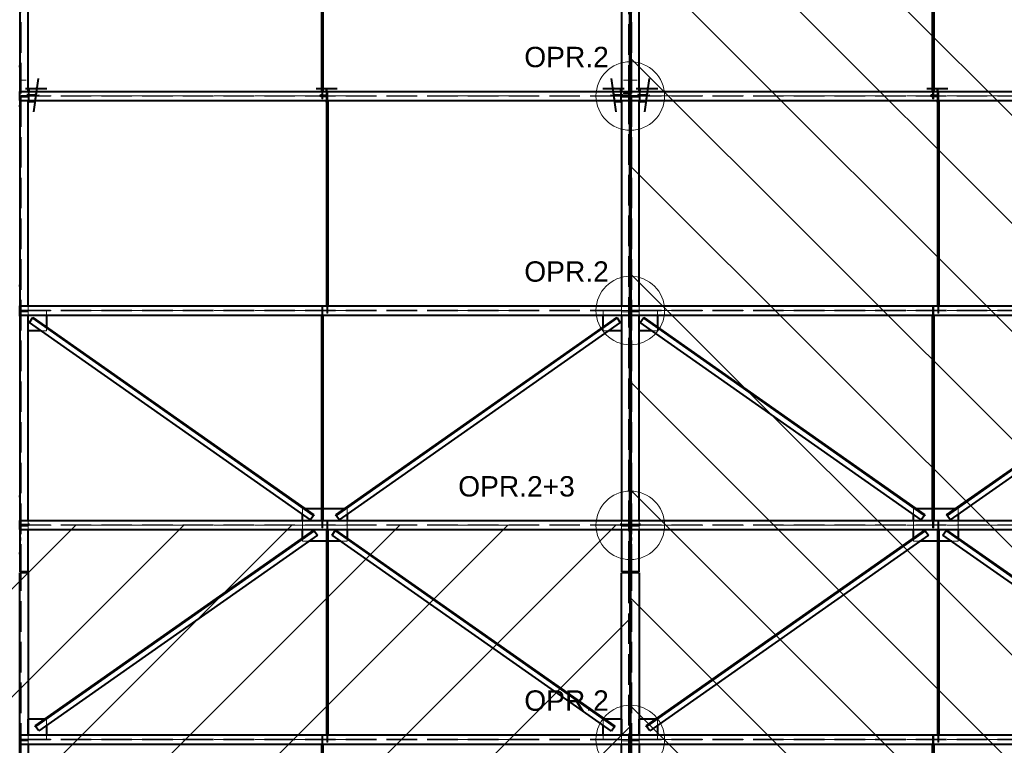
# Model space of a CAD drawing. Header units: metres. Extents: x 235 to 340, y 94 to 153.
# Tile 23 of 48: x 277 to 287, y 137 to 144. Entities that reach past the tile are written whole.
import ezdxf

# ---------------------------------------------------------------- set-up
doc = ezdxf.new("R2010")
doc.units = ezdxf.units.M
for name, pattern in [('__RA_15', [1.7, 1, -0.3, 0.1, -0.3]), ('__RA_2', [0.4, 0.3, -0.1]), ('__RA_4', [0.6, 0.3, -0.1, 0, -0.1, 0, -0.1])]:
    doc.linetypes.add(name, pattern=pattern)
for name, color, linetype, lineweight in [('OSY', 204, '__RA_15', 13), ('POPIS', 7, 'Continuous', 13), ('Standard', 7, 'Continuous', 40)]:
    doc.layers.add(name, color=color, linetype=linetype, lineweight=lineweight)
doc.styles.add('ARIAL', font='ARIAL.TTF')

msp = doc.modelspace()

# ---------------------------------------------------------------- linework, layer by layer
at = {"layer": 'OSY', "color": 204, "linetype": '__RA_15', "lineweight": 13}
for p, q in [((283.2656, 126.7921), (283.2656, 152.3201)), ((242.1779, 143.4505), (323.2759, 143.4505)), ((242.1779, 141.3428), (323.2759, 141.3428)), ((242.1779, 139.2351), (323.2759, 139.2351)), ((242.1779, 137.1274), (323.2759, 137.1274))]:
    msp.add_line(p, q, dxfattribs=at)
at = {"layer": 'Standard', "color": 136, "linetype": '__RA_2', "lineweight": 18}
for p, q in [((277.2816, 150.175), (277.2816, 143.4545)), ((283.2496, 143.4545), (283.2496, 150.175)), ((283.2816, 150.175), (283.2816, 143.4545)), ((277.3316, 143.6053), (277.2716, 143.6053)), ((277.3316, 143.6053), (277.3316, 143.6067)), ((277.3316, 143.6047), (277.3316, 143.6053)), ((283.1996, 143.6067), (283.1996, 143.6053)), ((283.2596, 143.6053), (283.1996, 143.6053)), ((283.1996, 143.6053), (283.1996, 143.6047)), ((283.2516, 143.5293), (283.2516, 143.5284)), ((283.2516, 143.5284), (283.2516, 143.4766)), ((283.2596, 143.5284), (283.2516, 143.5284)), ((283.3316, 143.6053), (283.2716, 143.6053)), ((283.3316, 143.6053), (283.3316, 143.6067)), ((283.3316, 143.6047), (283.3316, 143.6053)), ((277.2716, 143.4533), (283.2596, 143.4533)), ((277.3316, 143.4487), (277.2716, 143.4487)), ((277.2716, 143.4477), (283.2596, 143.4477)), ((277.2716, 143.4377), (277.3496, 143.4377)), ((277.2796, 143.441), (277.2796, 143.4407)), ((277.2796, 143.4054), (277.2796, 143.4407)), ((277.2796, 143.4407), (277.3316, 143.4407)), ((277.2816, 143.4553), (277.3516, 143.4553)), ((277.2816, 143.4545), (277.2816, 143.4466)), ((277.3616, 143.4545), (277.2816, 143.4545)), ((277.3516, 143.4473), (277.2816, 143.4473)), ((277.2816, 143.4466), (277.3616, 143.4466)), ((277.2816, 143.4466), (277.2816, 138.775)), ((277.3316, 143.4487), (277.3316, 143.449)), ((277.3316, 143.4407), (277.3316, 143.4487)), ((277.3594, 143.4661), (277.3378, 143.4691)), ((277.3381, 143.4631), (277.3626, 143.4597)), ((277.3626, 143.4517), (277.3385, 143.4551)), ((277.3388, 143.449), (277.3594, 143.4462)), ((277.3496, 143.4477), (277.3496, 143.4377)), ((277.3516, 143.4055), (277.3516, 143.4955)), ((277.3594, 143.4955), (277.3594, 143.4661)), ((277.417, 143.4691), (277.3594, 143.4661)), ((277.3594, 143.4462), (277.4142, 143.449)), ((277.3594, 143.4462), (277.3594, 143.4055)), ((277.4584, 143.4631), (277.3616, 143.4545)), ((277.3616, 143.4466), (277.4577, 143.4551)), ((277.3616, 143.4466), (277.3616, 143.4545)), ((277.3626, 143.4597), (277.3626, 143.4955)), ((277.4276, 143.4631), (277.3626, 143.4597)), ((277.3626, 143.4517), (277.4265, 143.4551)), ((277.3626, 143.4055), (277.3626, 143.4517)), ((280.2156, 143.4545), (280.2156, 143.4631)), ((280.2156, 143.4545), (280.2156, 143.4465)), ((280.2956, 143.4545), (280.2156, 143.4545)), ((280.2156, 143.4545), (280.2956, 143.4545)), ((280.2956, 143.4505), (280.2156, 143.4505)), ((280.2156, 143.4465), (280.2956, 143.4465)), ((280.2256, 143.4691), (280.2256, 143.4625)), ((280.2796, 143.4625), (280.2256, 143.4625)), ((280.2256, 143.4625), (280.2256, 143.4565)), ((280.2256, 143.4565), (280.2856, 143.4565)), ((280.2256, 143.4551), (280.2256, 143.4485)), ((280.2856, 143.4485), (280.2256, 143.4485)), ((280.2256, 143.4485), (280.2256, 143.4425)), ((280.2256, 143.4425), (280.2796, 143.4425)), ((280.2346, 143.4233), (280.2346, 143.4955)), ((280.2364, 143.4233), (280.2346, 143.4233)), ((280.2364, 143.4233), (280.2364, 143.4955)), ((280.2406, 143.4233), (280.2364, 143.4233)), ((280.2406, 143.4233), (280.2406, 143.4955)), ((280.2448, 143.4233), (280.2406, 143.4233)), ((280.2448, 143.4233), (280.2448, 143.4955)), ((280.2466, 143.4233), (280.2448, 143.4233)), ((280.2466, 143.4955), (280.2466, 143.4233)), ((280.2796, 143.4955), (280.2796, 143.4625)), ((280.2796, 143.4425), (280.2796, 143.449)), ((280.2796, 143.4425), (280.2796, 143.4055)), ((280.2846, 143.4833), (280.2863, 143.4833)), ((280.2846, 143.4055), (280.2846, 143.4833)), ((280.2856, 143.4565), (280.2856, 143.4955)), ((280.2856, 143.4485), (280.2856, 143.4551)), ((280.2856, 143.3887), (280.2856, 143.4485)), ((280.2863, 143.4833), (280.2906, 143.4833)), ((280.2863, 143.4055), (280.2863, 143.4833)), ((280.2906, 143.4833), (280.2948, 143.4833)), ((280.2906, 143.4055), (280.2906, 143.4833)), ((280.2948, 143.4833), (280.2966, 143.4833)), ((280.2948, 143.4055), (280.2948, 143.4833)), ((280.2956, 143.4631), (280.2956, 143.4545)), ((280.2956, 143.4545), (280.2956, 143.4465)), ((280.2966, 143.4833), (280.2966, 143.4055)), ((283.1696, 143.4545), (283.0728, 143.4631)), ((283.0734, 143.4551), (283.1696, 143.4466)), ((283.1686, 143.4597), (283.1035, 143.4631)), ((283.1047, 143.4551), (283.1686, 143.4517)), ((283.1718, 143.4661), (283.1142, 143.4691)), ((283.117, 143.449), (283.1718, 143.4462)), ((283.1686, 143.4955), (283.1686, 143.4597)), ((283.1686, 143.4597), (283.1931, 143.4631)), ((283.1927, 143.4551), (283.1686, 143.4517)), ((283.1686, 143.4517), (283.1686, 143.4055)), ((283.1696, 143.4545), (283.1696, 143.4466)), ((283.2496, 143.4545), (283.1696, 143.4545)), ((283.1696, 143.4466), (283.2496, 143.4466)), ((283.1718, 143.4661), (283.1718, 143.4955)), ((283.1934, 143.4691), (283.1718, 143.4661)), ((283.1718, 143.4462), (283.1924, 143.449)), ((283.1718, 143.4055), (283.1718, 143.4462)), ((283.1796, 143.4955), (283.1796, 143.4477)), ((283.1796, 143.4553), (283.2496, 143.4553)), ((283.1796, 143.4377), (283.1796, 143.4477)), ((283.2496, 143.4473), (283.1796, 143.4473)), ((283.1796, 143.4377), (283.1796, 143.4055)), ((283.1796, 143.4377), (283.2596, 143.4377)), ((283.1996, 143.4771), (283.1996, 143.4766)), ((283.2516, 143.4766), (283.1996, 143.4766)), ((283.1996, 143.4766), (283.1996, 143.4686)), ((283.1996, 143.4686), (283.2596, 143.4686)), ((283.2496, 143.4466), (283.2496, 143.4545)), ((283.2496, 138.775), (283.2496, 143.4466)), ((283.2716, 143.4533), (289.2596, 143.4533)), ((283.3316, 143.4487), (283.2716, 143.4487)), ((283.2716, 143.4477), (289.2596, 143.4477)), ((283.2716, 143.4377), (283.3496, 143.4377)), ((283.2796, 143.441), (283.2796, 143.4407)), ((283.2796, 143.4054), (283.2796, 143.4407)), ((283.2796, 143.4407), (283.3316, 143.4407)), ((283.2816, 143.4553), (283.3516, 143.4553)), ((283.2816, 143.4545), (283.2816, 143.4466)), ((283.3616, 143.4545), (283.2816, 143.4545)), ((283.3516, 143.4473), (283.2816, 143.4473)), ((283.2816, 143.4466), (283.3616, 143.4466)), ((283.2816, 143.4466), (283.2816, 138.775)), ((283.3316, 143.4487), (283.3316, 143.449)), ((283.3316, 143.4407), (283.3316, 143.4487)), ((283.3594, 143.4661), (283.3378, 143.4691)), ((283.3381, 143.4631), (283.3626, 143.4597)), ((283.3626, 143.4517), (283.3385, 143.4551)), ((283.3388, 143.449), (283.3594, 143.4462)), ((283.3496, 143.4477), (283.3496, 143.4377)), ((283.3516, 143.4055), (283.3516, 143.4955)), ((283.3594, 143.4955), (283.3594, 143.4661)), ((283.417, 143.4691), (283.3594, 143.4661)), ((283.3594, 143.4462), (283.4142, 143.449)), ((283.3594, 143.4462), (283.3594, 143.4055)), ((283.4584, 143.4631), (283.3616, 143.4545)), ((283.3616, 143.4466), (283.4577, 143.4551)), ((283.3616, 143.4466), (283.3616, 143.4545)), ((283.3626, 143.4597), (283.3626, 143.4955)), ((283.4276, 143.4631), (283.3626, 143.4597)), ((283.3626, 143.4517), (283.4265, 143.4551)), ((283.3626, 143.4055), (283.3626, 143.4517)), ((286.2156, 143.4545), (286.2156, 143.4631)), ((286.2156, 143.4545), (286.2156, 143.4465)), ((286.2956, 143.4545), (286.2156, 143.4545)), ((286.2156, 143.4545), (286.2956, 143.4545)), ((286.2956, 143.4505), (286.2156, 143.4505)), ((286.2156, 143.4465), (286.2956, 143.4465)), ((286.2256, 143.4691), (286.2256, 143.4625)), ((286.2796, 143.4625), (286.2256, 143.4625)), ((286.2256, 143.4625), (286.2256, 143.4565)), ((286.2256, 143.4565), (286.2856, 143.4565)), ((286.2256, 143.4551), (286.2256, 143.4485)), ((286.2856, 143.4485), (286.2256, 143.4485)), ((286.2256, 143.4485), (286.2256, 143.4425)), ((286.2256, 143.4425), (286.2796, 143.4425)), ((286.2346, 143.4233), (286.2346, 143.4955)), ((286.2364, 143.4233), (286.2346, 143.4233)), ((286.2364, 143.4233), (286.2364, 143.4955)), ((286.2406, 143.4233), (286.2364, 143.4233)), ((286.2406, 143.4233), (286.2406, 143.4955)), ((286.2448, 143.4233), (286.2406, 143.4233)), ((286.2448, 143.4233), (286.2448, 143.4955)), ((286.2466, 143.4233), (286.2448, 143.4233)), ((286.2466, 143.4955), (286.2466, 143.4233)), ((286.2796, 143.4955), (286.2796, 143.4625)), ((286.2796, 143.4425), (286.2796, 143.449)), ((286.2796, 143.4425), (286.2796, 143.4055)), ((286.2846, 143.4833), (286.2863, 143.4833)), ((286.2846, 143.4055), (286.2846, 143.4833)), ((286.2856, 143.4565), (286.2856, 143.4955)), ((286.2856, 143.4485), (286.2856, 143.4551)), ((286.2856, 143.3887), (286.2856, 143.4485)), ((286.2863, 143.4833), (286.2906, 143.4833)), ((286.2863, 143.4055), (286.2863, 143.4833)), ((286.2906, 143.4833), (286.2948, 143.4833)), ((286.2906, 143.4055), (286.2906, 143.4833)), ((286.2948, 143.4833), (286.2966, 143.4833)), ((286.2948, 143.4055), (286.2948, 143.4833)), ((286.2956, 143.4631), (286.2956, 143.4545)), ((286.2956, 143.4545), (286.2956, 143.4465)), ((286.2966, 143.4833), (286.2966, 143.4055)), ((277.3594, 143.3924), (277.4067, 143.3948)), ((280.2846, 143.3887), (280.2856, 143.3887)), ((283.1245, 143.3948), (283.1718, 143.3924)), ((283.3594, 143.3924), (283.4067, 143.3948)), ((286.2846, 143.3887), (286.2856, 143.3887)), ((277.2796, 141.4013), (277.2716, 141.4013)), ((277.2796, 141.4013), (277.2796, 141.4016)), ((277.2796, 141.3703), (277.2796, 141.4013)), ((277.3516, 141.3442), (277.3516, 141.3878)), ((280.2846, 141.3156), (280.2846, 141.3878)), ((280.2863, 141.3156), (280.2863, 141.3878)), ((280.2906, 141.3156), (280.2906, 141.3878)), ((280.2948, 141.3156), (280.2948, 141.3878)), ((280.2966, 141.3878), (280.2966, 141.3156)), ((283.1796, 141.3878), (283.1796, 141.3442)), ((283.2516, 141.4016), (283.2516, 141.4013)), ((283.2596, 141.4013), (283.2516, 141.4013)), ((283.2516, 141.4013), (283.2516, 141.3703)), ((283.2796, 141.4013), (283.2716, 141.4013)), ((283.2796, 141.4013), (283.2796, 141.4016)), ((283.2796, 141.3703), (283.2796, 141.4013)), ((283.3516, 141.3442), (283.3516, 141.3878)), ((286.2846, 141.3156), (286.2846, 141.3878)), ((286.2863, 141.3156), (286.2863, 141.3878)), ((286.2906, 141.3156), (286.2906, 141.3878)), ((286.2948, 141.3156), (286.2948, 141.3878)), ((286.2966, 141.3878), (286.2966, 141.3156)), ((277.2716, 141.3456), (283.2596, 141.3456)), ((277.2716, 141.34), (283.2596, 141.34)), ((277.2716, 141.33), (277.3496, 141.33)), ((277.3496, 141.34), (277.3496, 141.33)), ((277.3516, 141.2978), (277.3516, 141.3442)), ((277.5316, 141.3442), (277.3516, 141.3442)), ((277.3516, 141.2978), (277.3516, 141.3442)), ((277.5316, 141.3442), (277.5316, 141.2978)), ((280.2346, 141.3756), (280.2364, 141.3756)), ((280.2346, 141.2978), (280.2346, 141.3756)), ((280.2364, 141.3756), (280.2406, 141.3756)), ((280.2364, 141.2978), (280.2364, 141.3756)), ((280.2406, 141.3756), (280.2448, 141.3756)), ((280.2406, 141.2978), (280.2406, 141.3756)), ((280.2448, 141.3756), (280.2466, 141.3756)), ((280.2448, 141.2978), (280.2448, 141.3756)), ((280.2466, 141.3756), (280.2466, 141.2978)), ((280.2863, 141.3156), (280.2846, 141.3156)), ((280.2906, 141.3156), (280.2863, 141.3156)), ((280.2948, 141.3156), (280.2906, 141.3156)), ((280.2966, 141.3156), (280.2948, 141.3156)), ((283.1796, 141.3442), (282.9996, 141.3442)), ((282.9996, 141.2978), (282.9996, 141.3442)), ((283.1796, 141.3442), (283.1796, 141.34)), ((283.1796, 141.3442), (283.1796, 141.34)), ((283.1796, 141.33), (283.1796, 141.34)), ((283.1796, 141.33), (283.1796, 141.2978)), ((283.1796, 141.33), (283.1796, 141.2978)), ((283.1796, 141.33), (283.2596, 141.33)), ((283.2716, 141.3456), (289.2596, 141.3456)), ((283.2716, 141.34), (289.2596, 141.34)), ((283.2716, 141.33), (283.3496, 141.33)), ((283.3496, 141.34), (283.3496, 141.33)), ((283.3516, 141.2978), (283.3516, 141.3442)), ((283.5316, 141.3442), (283.3516, 141.3442)), ((283.3516, 141.2978), (283.3516, 141.3442)), ((283.5316, 141.3442), (283.5316, 141.2978)), ((286.2346, 141.3756), (286.2364, 141.3756)), ((286.2346, 141.2978), (286.2346, 141.3756)), ((286.2364, 141.3756), (286.2406, 141.3756)), ((286.2364, 141.2978), (286.2364, 141.3756)), ((286.2406, 141.3756), (286.2448, 141.3756)), ((286.2406, 141.2978), (286.2406, 141.3756)), ((286.2448, 141.3756), (286.2466, 141.3756)), ((286.2448, 141.2978), (286.2448, 141.3756)), ((286.2466, 141.3756), (286.2466, 141.2978)), ((286.2863, 141.3156), (286.2846, 141.3156)), ((286.2906, 141.3156), (286.2863, 141.3156)), ((286.2948, 141.3156), (286.2906, 141.3156)), ((286.2966, 141.3156), (286.2948, 141.3156)), ((277.3516, 141.1435), (277.5316, 141.1435)), ((277.5316, 141.1428), (277.4807, 141.1428)), ((277.5316, 141.1803), (277.5316, 141.173)), ((277.5316, 141.173), (277.5316, 141.1428)), ((282.9996, 141.1428), (282.9996, 141.1803)), ((282.9996, 141.1435), (283.1796, 141.1435)), ((283.0505, 141.1428), (282.9996, 141.1428)), ((283.3516, 141.1435), (283.5316, 141.1435)), ((283.5316, 141.1428), (283.4807, 141.1428)), ((283.5316, 141.1803), (283.5316, 141.173)), ((283.5316, 141.173), (283.5316, 141.1428)), ((280.0622, 139.3951), (280.0456, 139.3951)), ((280.0456, 139.3408), (280.0456, 139.3951)), ((280.0727, 139.3951), (280.0622, 139.3951)), ((280.2466, 139.3951), (280.2346, 139.3951)), ((280.4856, 139.3951), (280.4585, 139.3951)), ((280.4856, 139.3951), (280.4856, 139.3408)), ((283.2516, 139.4132), (283.2516, 139.3997)), ((283.2596, 139.3997), (283.2516, 139.3997)), ((283.2516, 139.3997), (283.2516, 139.3866)), ((286.0622, 139.3951), (286.0456, 139.3951)), ((286.0456, 139.3408), (286.0456, 139.3951)), ((286.0726, 139.3951), (286.0622, 139.3951)), ((286.2466, 139.3951), (286.2346, 139.3951)), ((286.469, 139.3951), (286.4585, 139.3951)), ((286.4856, 139.3951), (286.469, 139.3951)), ((286.4856, 139.3951), (286.4856, 139.3408)), ((277.3516, 139.1901), (277.3516, 139.2801)), ((280.0456, 139.1901), (280.0456, 139.2801)), ((280.2346, 139.2079), (280.2346, 139.2801)), ((280.2364, 139.2079), (280.2364, 139.2801)), ((280.2406, 139.2079), (280.2406, 139.2801)), ((280.2448, 139.2079), (280.2448, 139.2801)), ((280.2466, 139.2801), (280.2466, 139.2079)), ((280.2846, 139.2679), (280.2863, 139.2679)), ((280.2846, 139.1901), (280.2846, 139.2679)), ((280.2863, 139.2679), (280.2906, 139.2679)), ((280.2863, 139.1901), (280.2863, 139.2679)), ((280.2906, 139.2679), (280.2948, 139.2679)), ((280.2906, 139.1901), (280.2906, 139.2679)), ((280.2948, 139.2679), (280.2966, 139.2679)), ((280.2948, 139.1901), (280.2948, 139.2679)), ((280.2966, 139.2679), (280.2966, 139.1901)), ((280.4856, 139.2801), (280.4856, 139.1901)), ((283.1796, 139.2801), (283.1796, 139.2323)), ((283.3516, 139.1901), (283.3516, 139.2801)), ((286.0456, 139.1901), (286.0456, 139.2801)), ((286.2346, 139.2079), (286.2346, 139.2801)), ((286.2364, 139.2079), (286.2364, 139.2801)), ((286.2406, 139.2079), (286.2406, 139.2801)), ((286.2448, 139.2079), (286.2448, 139.2801)), ((286.2466, 139.2801), (286.2466, 139.2079)), ((286.2846, 139.2679), (286.2863, 139.2679)), ((286.2846, 139.1901), (286.2846, 139.2679)), ((286.2863, 139.2679), (286.2906, 139.2679)), ((286.2863, 139.1901), (286.2863, 139.2679)), ((286.2906, 139.2679), (286.2948, 139.2679)), ((286.2906, 139.1901), (286.2906, 139.2679)), ((286.2948, 139.2679), (286.2966, 139.2679)), ((286.2948, 139.1901), (286.2948, 139.2679)), ((286.2966, 139.2679), (286.2966, 139.1901)), ((286.4856, 139.2801), (286.4856, 139.1901)), ((277.2716, 139.248), (277.2816, 139.248)), ((277.3616, 139.2423), (277.2716, 139.2423)), ((277.2716, 139.2379), (283.2596, 139.2379)), ((277.2816, 139.2359), (277.2716, 139.2359)), ((277.2716, 139.2323), (283.2596, 139.2323)), ((277.2716, 139.2303), (277.3616, 139.2303)), ((277.2716, 139.2223), (277.3496, 139.2223)), ((277.3496, 139.2323), (277.3496, 139.2223)), ((277.3616, 139.2497), (277.3616, 139.2423)), ((277.3616, 139.2423), (277.3616, 139.2303)), ((280.2364, 139.2079), (280.2346, 139.2079)), ((280.2406, 139.2079), (280.2364, 139.2079)), ((280.2448, 139.2079), (280.2406, 139.2079)), ((280.2466, 139.2079), (280.2448, 139.2079)), ((283.1696, 139.2423), (283.1696, 139.2497)), ((283.1696, 139.2423), (283.1696, 139.2303)), ((283.2596, 139.2423), (283.1696, 139.2423)), ((283.1696, 139.2303), (283.2596, 139.2303)), ((283.1796, 139.2223), (283.1796, 139.2323)), ((283.1796, 139.2223), (283.1796, 139.1901)), ((283.1796, 139.2223), (283.2596, 139.2223)), ((283.2496, 139.248), (283.2596, 139.248)), ((283.2596, 139.2359), (283.2496, 139.2359)), ((283.2716, 139.248), (283.2816, 139.248)), ((283.3616, 139.2423), (283.2716, 139.2423)), ((283.2716, 139.2379), (289.2596, 139.2379)), ((283.2816, 139.2359), (283.2716, 139.2359)), ((283.2716, 139.2323), (289.2596, 139.2323)), ((283.2716, 139.2303), (283.3616, 139.2303)), ((283.2716, 139.2223), (283.3496, 139.2223)), ((283.3496, 139.2323), (283.3496, 139.2223)), ((283.3616, 139.2497), (283.3616, 139.2423)), ((283.3616, 139.2423), (283.3616, 139.2303)), ((286.2364, 139.2079), (286.2346, 139.2079)), ((286.2406, 139.2079), (286.2364, 139.2079)), ((286.2448, 139.2079), (286.2406, 139.2079)), ((286.2466, 139.2079), (286.2448, 139.2079)), ((277.2716, 139.0949), (277.2796, 139.0949)), ((277.2796, 139.0949), (277.2796, 139.1128)), ((277.2796, 139.0823), (277.2796, 139.0949)), ((280.0456, 139.0976), (280.0456, 139.1049)), ((280.0456, 139.0751), (280.0456, 139.0976)), ((280.1074, 139.0751), (280.0456, 139.0751)), ((280.2966, 139.0751), (280.2846, 139.0751)), ((280.4856, 139.0751), (280.4237, 139.0751)), ((280.4856, 139.1049), (280.4856, 139.0976)), ((280.4856, 139.0976), (280.4856, 139.0751)), ((283.2716, 139.0949), (283.2796, 139.0949)), ((283.2796, 139.0949), (283.2796, 139.1128)), ((283.2796, 139.0823), (283.2796, 139.0949)), ((286.0456, 139.0976), (286.0456, 139.1049)), ((286.0456, 139.0751), (286.0456, 139.0976)), ((286.1074, 139.0751), (286.0456, 139.0751)), ((286.2966, 139.0751), (286.2846, 139.0751)), ((286.4856, 139.0751), (286.4237, 139.0751)), ((286.4856, 139.1049), (286.4856, 139.0976)), ((286.4856, 139.0976), (286.4856, 139.0751)), ((277.2816, 128.587), (277.2816, 138.7662)), ((283.2496, 138.7662), (283.2496, 128.587)), ((283.2816, 128.587), (283.2816, 138.7662)), ((277.5259, 137.3274), (277.5155, 137.3274)), ((277.5316, 137.3274), (277.5259, 137.3274)), ((277.5316, 137.3274), (277.5316, 137.2654)), ((283.0053, 137.3274), (282.9996, 137.3274)), ((282.9996, 137.2654), (282.9996, 137.3274)), ((283.0157, 137.3274), (283.0053, 137.3274)), ((283.5259, 137.3274), (283.5155, 137.3274)), ((283.5316, 137.3274), (283.5259, 137.3274)), ((283.5316, 137.3274), (283.5316, 137.2654)), ((277.2796, 137.1859), (277.2716, 137.1859)), ((277.2716, 137.1302), (283.2596, 137.1302)), ((277.2796, 137.1859), (277.2796, 137.1862)), ((277.2796, 137.1549), (277.2796, 137.1859)), ((277.3516, 137.1724), (277.3516, 137.1259)), ((277.3516, 137.1259), (277.3516, 137.1724)), ((277.5316, 137.1724), (277.5316, 137.1259)), ((280.2346, 137.1602), (280.2364, 137.1602)), ((280.2346, 137.0824), (280.2346, 137.1602)), ((280.2364, 137.1602), (280.2406, 137.1602)), ((280.2364, 137.0824), (280.2364, 137.1602)), ((280.2406, 137.1602), (280.2448, 137.1602)), ((280.2406, 137.0824), (280.2406, 137.1602)), ((280.2448, 137.1602), (280.2466, 137.1602)), ((280.2448, 137.0824), (280.2448, 137.1602)), ((280.2466, 137.1602), (280.2466, 137.0824)), ((280.2846, 137.1002), (280.2846, 137.1724)), ((280.2863, 137.1002), (280.2863, 137.1724)), ((280.2906, 137.1002), (280.2906, 137.1724)), ((280.2948, 137.1002), (280.2948, 137.1724)), ((280.2966, 137.1724), (280.2966, 137.1002)), ((282.9996, 137.1259), (282.9996, 137.1724)), ((283.1796, 137.1259), (283.1796, 137.1724)), ((283.1796, 137.1724), (283.1796, 137.1259)), ((283.2516, 137.1862), (283.2516, 137.1859)), ((283.2596, 137.1859), (283.2516, 137.1859)), ((283.2516, 137.1859), (283.2516, 137.1549)), ((283.2796, 137.1859), (283.2716, 137.1859)), ((283.2716, 137.1302), (289.2596, 137.1302)), ((283.2796, 137.1859), (283.2796, 137.1862)), ((283.2796, 137.1549), (283.2796, 137.1859)), ((283.3516, 137.1724), (283.3516, 137.1259)), ((283.3516, 137.1259), (283.3516, 137.1724)), ((283.5316, 137.1724), (283.5316, 137.1259)), ((286.2346, 137.1602), (286.2364, 137.1602)), ((286.2346, 137.0824), (286.2346, 137.1602)), ((286.2364, 137.1602), (286.2406, 137.1602)), ((286.2364, 137.0824), (286.2364, 137.1602)), ((286.2406, 137.1602), (286.2448, 137.1602)), ((286.2406, 137.0824), (286.2406, 137.1602)), ((286.2448, 137.1602), (286.2466, 137.1602)), ((286.2448, 137.0824), (286.2448, 137.1602)), ((286.2466, 137.1602), (286.2466, 137.0824)), ((286.2846, 137.1002), (286.2846, 137.1724)), ((286.2863, 137.1002), (286.2863, 137.1724)), ((286.2906, 137.1002), (286.2906, 137.1724)), ((286.2948, 137.1002), (286.2948, 137.1724)), ((286.2966, 137.1724), (286.2966, 137.1002)), ((277.2716, 137.1246), (283.2596, 137.1246)), ((277.2716, 137.1146), (277.3496, 137.1146)), ((277.3496, 137.1246), (277.3496, 137.1146)), ((277.3516, 137.1259), (277.3516, 137.0824)), ((277.5316, 137.1259), (277.3516, 137.1259)), ((280.2863, 137.1002), (280.2846, 137.1002)), ((280.2906, 137.1002), (280.2863, 137.1002)), ((280.2948, 137.1002), (280.2906, 137.1002)), ((280.2966, 137.1002), (280.2948, 137.1002)), ((283.1796, 137.1259), (282.9996, 137.1259)), ((283.1796, 137.1246), (283.1796, 137.1259)), ((283.1796, 137.1146), (283.1796, 137.1246)), ((283.1796, 137.0824), (283.1796, 137.1146)), ((283.1796, 137.1146), (283.2596, 137.1146)), ((283.2716, 137.1246), (289.2596, 137.1246)), ((283.2716, 137.1146), (283.3496, 137.1146)), ((283.3496, 137.1246), (283.3496, 137.1146)), ((283.3516, 137.1259), (283.3516, 137.0824)), ((283.5316, 137.1259), (283.3516, 137.1259)), ((286.2863, 137.1002), (286.2846, 137.1002)), ((286.2906, 137.1002), (286.2863, 137.1002)), ((286.2948, 137.1002), (286.2906, 137.1002)), ((286.2966, 137.1002), (286.2948, 137.1002))]:
    msp.add_line(p, q, dxfattribs=at)
at = {"layer": 'Standard', "color": 1, "linetype": 'Continuous', "lineweight": 13}
for p, q in [((301.6876, 128.5862), (283.2656, 147.0082)), ((300.6269, 128.5862), (283.2656, 145.9475)), ((299.5663, 128.5862), (283.2656, 144.8868)), ((298.5056, 128.5862), (283.2656, 143.8262)), ((297.4449, 128.5862), (283.2656, 142.7655)), ((296.3843, 128.5862), (283.2656, 141.7049)), ((295.3236, 128.5862), (283.2656, 140.6442)), ((294.263, 128.5862), (283.2656, 139.5835)), ((267.2062, 128.6216), (277.8197, 139.2351)), ((268.2668, 128.6216), (278.8803, 139.2351)), ((269.3275, 128.6216), (279.941, 139.2351)), ((270.3881, 128.6216), (281.0016, 139.2351)), ((271.4488, 128.6216), (282.0623, 139.2351)), ((272.5095, 128.6216), (283.123, 139.2351)), ((293.2023, 128.5862), (283.2656, 138.5229)), ((273.5701, 128.6216), (283.2656, 138.317)), ((292.1416, 128.5862), (283.2656, 137.4622)), ((274.6308, 128.6216), (283.2656, 137.2564))]:
    msp.add_line(p, q, dxfattribs=at)
at = {"layer": 'Standard', "color": 1, "linetype": 'Continuous', "lineweight": 40}
for p, q in [((277.2716, 145.5132), (277.2716, 143.4955)), ((277.3516, 143.4955), (277.3516, 145.5132)), ((280.2346, 143.4955), (280.2346, 145.5132)), ((280.2364, 143.4955), (280.2364, 145.5132)), ((280.2406, 143.4955), (280.2406, 145.5132)), ((280.2448, 143.4955), (280.2448, 145.5132)), ((280.2466, 145.5132), (280.2466, 143.4955)), ((283.1796, 145.5132), (283.1796, 143.4955)), ((283.2596, 143.4955), (283.2596, 145.5132)), ((283.2716, 145.5132), (283.2716, 143.4955)), ((283.3516, 143.4955), (283.3516, 145.5132)), ((286.2346, 143.4955), (286.2346, 145.5132)), ((286.2364, 143.4955), (286.2364, 145.5132)), ((286.2406, 143.4955), (286.2406, 145.5132)), ((286.2448, 143.4955), (286.2448, 145.5132)), ((286.2466, 145.5132), (286.2466, 143.4955)), ((277.2716, 143.7413), (277.2596, 143.7413)), ((283.2716, 143.7413), (283.2596, 143.7413)), ((277.4245, 143.5233), (277.3594, 143.5199)), ((277.3626, 143.5195), (277.3594, 143.5199)), ((277.3594, 143.5199), (277.3594, 143.4955)), ((277.436, 143.5233), (277.3626, 143.5195)), ((277.3626, 143.4955), (277.3626, 143.5195)), ((280.2796, 143.5233), (280.2796, 143.5163)), ((280.2796, 143.5163), (280.2796, 143.4955)), ((280.2856, 143.5163), (280.2796, 143.5163)), ((280.2856, 143.5233), (280.2856, 143.5163)), ((280.2856, 143.4955), (280.2856, 143.5163)), ((283.1686, 143.5195), (283.0952, 143.5233)), ((283.1718, 143.5199), (283.1066, 143.5233)), ((283.1718, 143.5199), (283.1686, 143.5195)), ((283.1686, 143.5195), (283.1686, 143.4955)), ((283.1718, 143.4955), (283.1718, 143.5199)), ((283.4245, 143.5233), (283.3594, 143.5199)), ((283.3626, 143.5195), (283.3594, 143.5199)), ((283.3594, 143.5199), (283.3594, 143.4955)), ((283.436, 143.5233), (283.3626, 143.5195)), ((283.3626, 143.4955), (283.3626, 143.5195)), ((286.2796, 143.5233), (286.2796, 143.5163)), ((286.2796, 143.5163), (286.2796, 143.4955)), ((286.2856, 143.5163), (286.2796, 143.5163)), ((286.2856, 143.5233), (286.2856, 143.5163)), ((286.2856, 143.4955), (286.2856, 143.5163)), ((277.2716, 143.4477), (277.2596, 143.4477)), ((277.2596, 143.4377), (277.2716, 143.4377)), ((277.2716, 143.4955), (283.2596, 143.4955)), ((277.2716, 143.4055), (277.2716, 143.4955)), ((283.2596, 143.4955), (283.2596, 143.4055)), ((283.2716, 143.4477), (283.2596, 143.4477)), ((283.2596, 143.4377), (283.2716, 143.4377)), ((283.2716, 143.4955), (289.2596, 143.4955)), ((283.2716, 143.4055), (283.2716, 143.4955)), ((277.2716, 143.3513), (277.2596, 143.3513)), ((277.2716, 143.4055), (277.2716, 141.3878)), ((277.2716, 143.4055), (283.2596, 143.4055)), ((277.3516, 141.3878), (277.3516, 143.4055)), ((277.3594, 143.4055), (277.3594, 143.3924)), ((277.3594, 143.3924), (277.3626, 143.3919)), ((277.3626, 143.3919), (277.3626, 143.4055)), ((277.3626, 143.3919), (277.4181, 143.3948)), ((280.2796, 143.4055), (280.2796, 143.3887)), ((280.2796, 143.3887), (280.2846, 143.3887)), ((280.2846, 141.3878), (280.2846, 143.4055)), ((280.2863, 141.3878), (280.2863, 143.4055)), ((280.2906, 141.3878), (280.2906, 143.4055)), ((280.2948, 141.3878), (280.2948, 143.4055)), ((280.2966, 143.4055), (280.2966, 141.3878)), ((283.113, 143.3948), (283.1686, 143.3919)), ((283.1686, 143.4055), (283.1686, 143.3919)), ((283.1686, 143.3919), (283.1718, 143.3924)), ((283.1718, 143.3924), (283.1718, 143.4055)), ((283.1796, 143.4055), (283.1796, 141.3878)), ((283.2596, 141.3878), (283.2596, 143.4055)), ((283.2716, 143.3513), (283.2596, 143.3513)), ((283.2716, 143.4055), (283.2716, 141.3878)), ((283.2716, 143.4055), (289.2596, 143.4055)), ((283.3516, 141.3878), (283.3516, 143.4055)), ((283.3594, 143.4055), (283.3594, 143.3924)), ((283.3594, 143.3924), (283.3626, 143.3919)), ((283.3626, 143.3919), (283.3626, 143.4055)), ((283.3626, 143.3919), (283.4181, 143.3948)), ((286.2796, 143.4055), (286.2796, 143.3887)), ((286.2796, 143.3887), (286.2846, 143.3887)), ((286.2846, 141.3878), (286.2846, 143.4055)), ((286.2863, 141.3878), (286.2863, 143.4055)), ((286.2906, 141.3878), (286.2906, 143.4055)), ((286.2948, 141.3878), (286.2948, 143.4055)), ((286.2966, 143.4055), (286.2966, 141.3878)), ((277.2716, 141.5836), (277.2596, 141.5836)), ((283.2716, 141.5836), (283.2596, 141.5836)), ((277.2716, 141.3878), (283.2596, 141.3878)), ((277.2716, 141.2978), (277.2716, 141.3878)), ((283.2596, 141.3878), (283.2596, 141.2978)), ((283.2716, 141.3878), (289.2596, 141.3878)), ((283.2716, 141.2978), (283.2716, 141.3878)), ((277.2716, 141.34), (277.2596, 141.34)), ((277.2596, 141.33), (277.2716, 141.33)), ((277.2716, 141.2936), (277.2596, 141.2936)), ((277.2716, 141.2978), (277.2716, 139.2801)), ((277.2716, 141.2978), (283.2596, 141.2978)), ((277.3516, 141.1428), (277.3516, 141.2978)), ((277.3516, 141.1428), (277.3516, 141.2978)), ((277.5316, 141.2978), (277.5316, 141.1803)), ((280.2346, 139.2801), (280.2346, 141.2978)), ((280.2364, 139.2801), (280.2364, 141.2978)), ((280.2406, 139.2801), (280.2406, 141.2978)), ((280.2448, 139.2801), (280.2448, 141.2978)), ((280.2466, 141.2978), (280.2466, 139.2801)), ((282.9996, 141.1803), (282.9996, 141.2978)), ((283.1796, 141.2978), (283.1796, 141.1428)), ((283.1796, 141.2978), (283.1796, 141.1428)), ((283.2716, 141.34), (283.2596, 141.34)), ((283.2596, 141.33), (283.2716, 141.33)), ((283.2596, 139.2801), (283.2596, 141.2978)), ((283.2716, 141.2936), (283.2596, 141.2936)), ((283.2716, 141.2978), (283.2716, 139.2801)), ((283.2716, 141.2978), (289.2596, 141.2978)), ((283.3516, 141.1428), (283.3516, 141.2978)), ((283.3516, 141.1428), (283.3516, 141.2978)), ((283.5316, 141.2978), (283.5316, 141.1803)), ((286.2346, 139.2801), (286.2346, 141.2978)), ((286.2364, 139.2801), (286.2364, 141.2978)), ((286.2406, 139.2801), (286.2406, 141.2978)), ((286.2448, 139.2801), (286.2448, 141.2978)), ((286.2466, 141.2978), (286.2466, 139.2801)), ((277.3638, 141.2249), (277.3949, 141.2691)), ((280.1238, 139.2858), (277.3638, 141.2249)), ((277.3949, 141.2691), (277.3983, 141.274)), ((280.1548, 139.33), (277.3949, 141.2691)), ((277.3983, 141.274), (280.1583, 139.3349)), ((280.3729, 139.3349), (283.1329, 141.274)), ((283.1364, 141.2691), (280.3764, 139.33)), ((283.1674, 141.2249), (280.4074, 139.2858)), ((283.1329, 141.274), (283.1364, 141.2691)), ((283.1364, 141.2691), (283.1674, 141.2249)), ((283.3638, 141.2249), (283.3949, 141.2691)), ((286.1238, 139.2858), (283.3638, 141.2249)), ((283.3949, 141.2691), (283.3983, 141.274)), ((286.1548, 139.33), (283.3949, 141.2691)), ((283.3983, 141.274), (286.1583, 139.3349)), ((286.3729, 139.3349), (289.1329, 141.274)), ((289.1364, 141.2691), (286.3764, 139.33)), ((289.1674, 141.2249), (286.4074, 139.2858)), ((277.3516, 139.2801), (277.3516, 141.1428)), ((277.4807, 141.1428), (277.3516, 141.1428)), ((283.1796, 141.1428), (283.0505, 141.1428)), ((283.1796, 141.1428), (283.1796, 139.2801)), ((283.3516, 139.2801), (283.3516, 141.1428)), ((283.4807, 141.1428), (283.3516, 141.1428)), ((277.2716, 139.5159), (277.2596, 139.5159)), ((283.2716, 139.5159), (283.2596, 139.5159)), ((280.2346, 139.3951), (280.0727, 139.3951)), ((280.4585, 139.3951), (280.2466, 139.3951)), ((286.2346, 139.3951), (286.0726, 139.3951)), ((286.4585, 139.3951), (286.2466, 139.3951)), ((277.2716, 139.2801), (283.2596, 139.2801)), ((277.2716, 139.1901), (277.2716, 139.2801)), ((280.0456, 139.2801), (280.0456, 139.3408)), ((280.1548, 139.33), (280.1238, 139.2858)), ((280.1583, 139.3349), (280.1548, 139.33)), ((280.3764, 139.33), (280.3729, 139.3349)), ((280.4074, 139.2858), (280.3764, 139.33)), ((280.4856, 139.3408), (280.4856, 139.2801)), ((283.2596, 139.2801), (283.2596, 139.1901)), ((283.2716, 139.2801), (289.2596, 139.2801)), ((283.2716, 139.1901), (283.2716, 139.2801)), ((286.0456, 139.2801), (286.0456, 139.3408)), ((286.1548, 139.33), (286.1238, 139.2858)), ((286.1583, 139.3349), (286.1548, 139.33)), ((286.3764, 139.33), (286.3729, 139.3349)), ((286.4074, 139.2858), (286.3764, 139.33)), ((286.4856, 139.3408), (286.4856, 139.2801)), ((277.2716, 139.2323), (277.2596, 139.2323)), ((277.2596, 139.2223), (277.2716, 139.2223)), ((277.2716, 139.1901), (277.2716, 138.775)), ((277.2716, 139.1901), (283.2596, 139.1901)), ((277.3516, 138.775), (277.3516, 139.1901)), ((277.4215, 137.2614), (280.1586, 139.1843)), ((280.162, 139.1794), (277.425, 137.2565)), ((280.0456, 139.1049), (280.0456, 139.1901)), ((280.1586, 139.1843), (280.162, 139.1794)), ((280.162, 139.1794), (280.1931, 139.1352)), ((280.2846, 137.1724), (280.2846, 139.1901)), ((280.2863, 137.1724), (280.2863, 139.1901)), ((280.2906, 137.1724), (280.2906, 139.1901)), ((280.2948, 137.1724), (280.2948, 139.1901)), ((280.2966, 139.1901), (280.2966, 137.1724)), ((280.3365, 139.1364), (280.3676, 139.1805)), ((280.3676, 139.1805), (280.371, 139.1855)), ((283.1112, 137.253), (280.3676, 139.1805)), ((280.371, 139.1855), (283.1146, 137.2579)), ((280.4856, 139.1901), (280.4856, 139.1049)), ((283.1796, 139.1901), (283.1796, 138.775)), ((283.2716, 139.2323), (283.2596, 139.2323)), ((283.2596, 139.2223), (283.2716, 139.2223)), ((283.2596, 138.775), (283.2596, 139.1901)), ((283.2716, 139.1901), (283.2716, 138.775)), ((283.2716, 139.1901), (289.2596, 139.1901)), ((283.3516, 138.775), (283.3516, 139.1901)), ((283.4215, 137.2614), (286.1586, 139.1843)), ((286.162, 139.1794), (283.425, 137.2565)), ((286.0456, 139.1049), (286.0456, 139.1901)), ((286.1586, 139.1843), (286.162, 139.1794)), ((286.162, 139.1794), (286.1931, 139.1352)), ((286.2846, 137.1724), (286.2846, 139.1901)), ((286.2863, 137.1724), (286.2863, 139.1901)), ((286.2906, 137.1724), (286.2906, 139.1901)), ((286.2948, 137.1724), (286.2948, 139.1901)), ((286.2966, 139.1901), (286.2966, 137.1724)), ((286.3365, 139.1364), (286.3676, 139.1805)), ((286.3676, 139.1805), (286.371, 139.1855)), ((289.1112, 137.253), (286.3676, 139.1805)), ((286.371, 139.1855), (289.1146, 137.2579)), ((286.4856, 139.1901), (286.4856, 139.1049)), ((280.1931, 139.1352), (277.456, 137.2123)), ((280.2846, 139.0751), (280.1074, 139.0751)), ((280.4237, 139.0751), (280.2966, 139.0751)), ((283.0801, 137.2088), (280.3365, 139.1364)), ((286.1931, 139.1352), (283.456, 137.2123)), ((286.2846, 139.0751), (286.1074, 139.0751)), ((286.4237, 139.0751), (286.2966, 139.0751)), ((289.0801, 137.2088), (286.3365, 139.1364)), ((277.2716, 138.9559), (277.2596, 138.9559)), ((283.2716, 138.9559), (283.2596, 138.9559)), ((277.3516, 138.775), (277.2716, 138.775)), ((283.2596, 138.775), (283.1796, 138.775)), ((283.3516, 138.775), (283.2716, 138.775)), ((277.2716, 137.1724), (277.2716, 138.7662)), ((277.3516, 138.7662), (277.2716, 138.7662)), ((277.3516, 138.7662), (277.3516, 137.3274)), ((283.1796, 137.3274), (283.1796, 138.7662)), ((283.2596, 138.7662), (283.1796, 138.7662)), ((283.2596, 138.7662), (283.2596, 137.1724)), ((283.2716, 137.1724), (283.2716, 138.7662)), ((283.3516, 138.7662), (283.2716, 138.7662)), ((283.3516, 138.7662), (283.3516, 137.3274)), ((277.3516, 137.3274), (277.3516, 137.1724)), ((277.5155, 137.3274), (277.3516, 137.3274)), ((277.3516, 137.1724), (277.3516, 137.3274)), ((283.1796, 137.3274), (283.0157, 137.3274)), ((283.1796, 137.1724), (283.1796, 137.3274)), ((283.1796, 137.3274), (283.1796, 137.1724)), ((283.3516, 137.3274), (283.3516, 137.1724)), ((283.5155, 137.3274), (283.3516, 137.3274)), ((283.3516, 137.1724), (283.3516, 137.3274)), ((277.425, 137.2565), (277.4215, 137.2614)), ((277.456, 137.2123), (277.425, 137.2565)), ((277.5316, 137.2654), (277.5316, 137.1724)), ((282.9996, 137.1724), (282.9996, 137.2654)), ((283.1112, 137.253), (283.0801, 137.2088)), ((283.1146, 137.2579), (283.1112, 137.253)), ((283.425, 137.2565), (283.4215, 137.2614)), ((283.456, 137.2123), (283.425, 137.2565)), ((283.5316, 137.2654), (283.5316, 137.1724)), ((277.2716, 137.2182), (277.2596, 137.2182)), ((277.2716, 137.1724), (283.2596, 137.1724)), ((277.2716, 137.0824), (277.2716, 137.1724)), ((283.2716, 137.2182), (283.2596, 137.2182)), ((283.2596, 137.1724), (283.2596, 137.0824)), ((283.2716, 137.1724), (289.2596, 137.1724)), ((283.2716, 137.0824), (283.2716, 137.1724)), ((277.2716, 137.1246), (277.2596, 137.1246)), ((277.2596, 137.1146), (277.2716, 137.1146)), ((277.2716, 135.0647), (277.2716, 137.0824)), ((277.2716, 137.0824), (283.2596, 137.0824)), ((277.3516, 137.0824), (277.3516, 135.0647)), ((280.2346, 135.0647), (280.2346, 137.0824)), ((280.2364, 135.0647), (280.2364, 137.0824)), ((280.2406, 135.0647), (280.2406, 137.0824)), ((280.2448, 135.0647), (280.2448, 137.0824)), ((280.2466, 137.0824), (280.2466, 135.0647)), ((283.1796, 135.0647), (283.1796, 137.0824)), ((283.2716, 137.1246), (283.2596, 137.1246)), ((283.2596, 137.1146), (283.2716, 137.1146)), ((283.2596, 137.0824), (283.2596, 135.0647)), ((283.2716, 135.0647), (283.2716, 137.0824)), ((283.2716, 137.0824), (289.2596, 137.0824)), ((283.3516, 137.0824), (283.3516, 135.0647)), ((286.2346, 135.0647), (286.2346, 137.0824)), ((286.2364, 135.0647), (286.2364, 137.0824)), ((286.2406, 135.0647), (286.2406, 137.0824)), ((286.2448, 135.0647), (286.2448, 137.0824)), ((286.2466, 137.0824), (286.2466, 135.0647))]:
    msp.add_line(p, q, dxfattribs=at)
at = {"layer": 'Standard', "color": 1, "linetype": '__RA_4', "lineweight": 40}
for p, q in [((277.4498, 143.6224), (277.4184, 143.3964)), ((283.1128, 143.3964), (283.0814, 143.6224)), ((283.4498, 143.6224), (283.4184, 143.3964)), ((277.3245, 143.5233), (277.536, 143.5233)), ((280.1796, 143.5233), (280.3856, 143.5233)), ((282.9952, 143.5233), (283.2066, 143.5233)), ((283.3245, 143.5233), (283.536, 143.5233)), ((286.1796, 143.5233), (286.3856, 143.5233)), ((277.4334, 143.5045), (277.4043, 143.2958)), ((283.1268, 143.2958), (283.0978, 143.5045)), ((283.4334, 143.5045), (283.4044, 143.2958))]:
    msp.add_line(p, q, dxfattribs=at)
at = {"layer": 'Standard', "color": 7, "linetype": 'Continuous', "lineweight": 13}
for centre in [(283.2656, 143.4505), (283.2656, 141.3428), (283.2656, 139.2323), (283.2656, 137.1274)]:
    msp.add_circle(centre, 0.3369, dxfattribs=at)

# ---------------------------------------------------------------- texts
at = {"layer": 'POPIS', "color": 204, "linetype": 'Continuous', "lineweight": 13, "char_height": 0.2, "width": 0.09912, "attachment_point": 7, "style": 'ARIAL'}
for s, insert in [('\\W0.99;OPR.2', (282.2245, 143.7305)), ('\\W0.99;OPR.2', (282.2245, 141.6228)), ('\\W0.99;OPR.2+3', (281.5755, 139.5123)), ('\\W0.99;OPR.2', (282.2245, 137.4074))]:
    msp.add_mtext(s, dxfattribs=dict(at, insert=insert))

doc.saveas('drawing.dxf')
